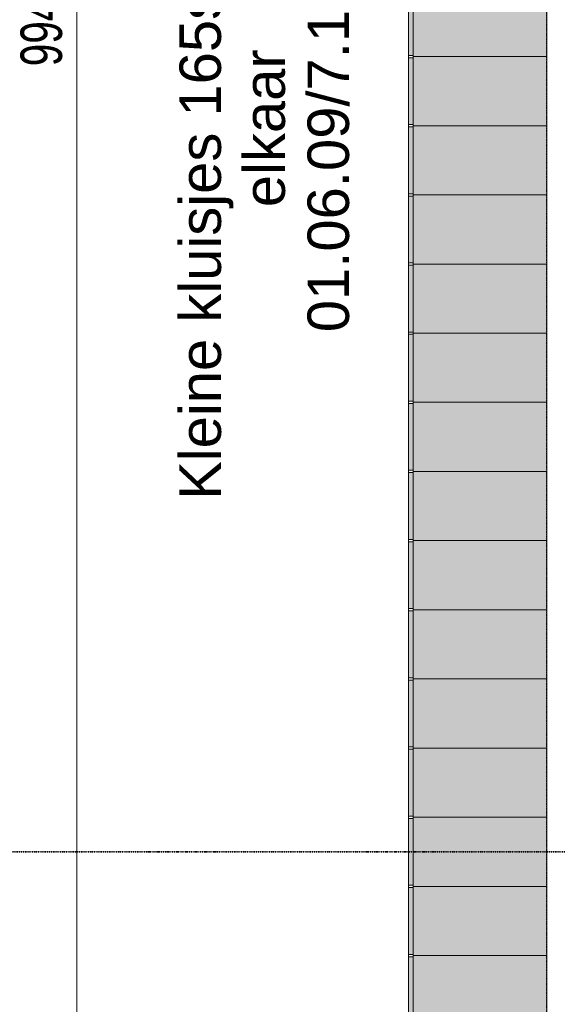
# Model space of a CAD drawing. Header units: millimetres. Extents: x -80560 to 110805, y -11020 to 52719.
# Tile 67 of 184: x 48807 to 51141, y 23558 to 27830. Entities that reach past the tile are written whole.
import ezdxf

# ---------------------------------------------------------------- set-up
doc = ezdxf.new("R2010")
doc.units = ezdxf.units.MM
for name, pattern in [('CENTER2', [20, 8, -4, 4, -4]), ('DASHDOT2', [8, 4, -2, 0, -2]), ('DASHED2', [6, 4, -2]), ('DASHED2-1', [3, 2, -1])]:
    doc.linetypes.add(name, pattern=pattern)
for name, color, linetype, lineweight in [('A-ANNO-DIMS', 211, 'Continuous', 9), ('A-ANNO-DIMS-100', 211, 'Continuous', 9), ('A-AREA', 32, 'DASHED2', 18), ('A-AREA-IDEN', 2, 'Continuous', 9), ('A-GENM', 13, 'Continuous', 18), ('G-ANNO-SYMB', 111, 'Continuous', 9), ('S-GRID', 1, 'Continuous', 9)]:
    doc.layers.add(name, color=color, linetype=linetype, lineweight=lineweight)
doc.styles.add('Arial', font='arial.ttf', dxfattribs={"height": 180})
doc.styles.add('Arial_5', font='arial.ttf', dxfattribs={"width": 0.7, "height": 180})
doc.dimstyles.new('n3o_1_8', dxfattribs={"dimscale": 304.8, "dimtxt": 183.646692, "dimasz": 0.492126, "dimexe": 0.246063, "dimexo": 0.0625, "dimgap": 0.032808, "dimtad": 1, "dimdec": 0, "dimdsep": 46, "dimtxsty": 'Arial_5', "dimblk1": 'OBLIQUE', "dimblk2": 'OBLIQUE', "dimsah": 1, "dimcen": 0.09, "dimdle": 0.246063, "dimazin": 0, "dimtfac": 1, "dimtdec": 4, "dimtix": 1, "dimtmove": 0, "dimatfit": 3, "dimfxl": 0.246063, "dimfxlon": 1, "dimtvp": 1, "dimtolj": 1, "dimtzin": 0, "dimarcsym": 2})

# ---------------------------------------------------------------- blocks, each defined once
blk = doc.blocks.new('73_EHA_locker - 73_EHA_locker-30219754-DO_01 eerste verdieping')
at = {"layer": 'A-GENM'}
for points in [[(0, 580), (-300, 580), (-300, 0), (0, 0)], [(-5, 0), (-295, 0), (-295, -20), (-5, -20)]]:
    blk.add_hatch(color=256, dxfattribs=at).paths.add_polyline_path(points, flags=0)
for p, q in [((0, 580), (-300, 580)), ((-300, 580), (-300, 0)), ((0, 0), (0, 580)), ((-300, 0), (0, 0)), ((-5, 0), (-295, 0)), ((-295, 0), (-295, -20)), ((-5, -20), (-5, 0)), ((-295, -20), (-5, -20))]:
    blk.add_line(p, q, dxfattribs=at)
blk = doc.blocks.new('DIMBLOCK120-DO_01 eerste verdieping')
at = {"layer": 'A-ANNO-DIMS-100'}
for p, q in [((49054.4, 32790), (48979.4, 32865)), ((49129.4, 32790), (48979.4, 32790)), ((49054.4, 32790), (49054.4, 22850)), ((49054.4, 32790), (49129.4, 32715)), ((49054.4, 32790), (49129.4, 32790)), ((49054.4, 22850), (48979.4, 22925)), ((49129.4, 22850), (48979.4, 22850)), ((49054.4, 22850), (49129.4, 22775)), ((49054.4, 22850), (49129.4, 22850))]:
    blk.add_line(p, q, dxfattribs=at)
at = {"layer": 'A-ANNO-DIMS-100', "color": 0, "insert": (48810.7, 27627.9), "char_height": 180, "width": 461.094, "attachment_point": 1, "rotation": 90, "line_spacing_factor": 0.941778, "style": 'Arial_5'}
blk.add_mtext('9940', dxfattribs=at)
blk = doc.blocks.new('_Oblique')
at = {"color": 0, "linetype": 'ByBlock', "lineweight": -2}
blk.add_line((-0.5, -0.5), (0.5, 0.5), dxfattribs=at)

msp = doc.modelspace()

# ---------------------------------------------------------------- linework, layer by layer
at = {"layer": 'A-AREA', "linetype": 'DASHED2-1'}
for p, q in [((50494.8, 27665), (50494.8, 27675)), ((50494.8, 27365), (50494.8, 27375)), ((50494.8, 27065), (50494.8, 27075)), ((50494.8, 26765), (50494.8, 26775)), ((50494.8, 26465), (50494.8, 26475)), ((50494.8, 26165), (50494.8, 26175)), ((50494.8, 25865), (50494.8, 25875)), ((50494.8, 25565), (50494.8, 25575)), ((50494.8, 25265), (50494.8, 25275)), ((50494.8, 24965), (50494.8, 24975)), ((50494.8, 24665), (50494.8, 24675)), ((50494.8, 24365), (50494.8, 24375)), ((50494.8, 24065), (50494.8, 24075)), ((50494.8, 23765), (50494.8, 23775))]:
    msp.add_line(p, q, dxfattribs=at)
at = {"layer": 'G-ANNO-SYMB', "linetype": 'DASHDOT2', "lineweight": 35}
msp.add_line((36144.6, 24220.1), (104099.5, 24220.1), dxfattribs=at)
at = {"layer": 'S-GRID', "linetype": 'CENTER2', "lineweight": 25}
msp.add_line((51094.8, 4383.3), (51094.8, 52119.1), dxfattribs=at)

# ---------------------------------------------------------------- block references
at = {"layer": 'A-GENM', "rotation": 269.9999999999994}
for p in [(50514.8, 27670), (50514.8, 27370), (50514.8, 27070), (50514.8, 26770), (50514.8, 26470), (50514.8, 26170), (50514.8, 25870), (50514.8, 25570), (50514.8, 25270), (50514.8, 24970), (50514.8, 24670), (50514.8, 24370), (50514.8, 24070), (50514.8, 23770), (50514.8, 23470)]:
    msp.add_blockref('73_EHA_locker - 73_EHA_locker-30219754-DO_01 eerste verdieping', p, dxfattribs=at)

# ---------------------------------------------------------------- texts
at = {"layer": 'A-AREA-IDEN', "char_height": 180, "attachment_point": 1, "rotation": 90, "style": 'Arial'}
for s, insert, width in [('Kleine kluisjes 165st. 5 boven', (49500.7, 25746.7), 3856.117), ('01.06.09/7.1 m²', (50056.4, 26474.3), 2092.404), ('elkaar', (49778.5, 27016.7), 785.654)]:
    msp.add_mtext(s, dxfattribs=dict(at, insert=insert, width=width))

# ---------------------------------------------------------------- dimensions: what is measured, and where the dimension line sits
at = {"layer": 'A-ANNO-DIMS'}
dim = msp.add_linear_dim(base=(49054.4, 22850), p1=(49129.4, 32790), p2=(49129.4, 22850), angle=90, dimstyle='n3o_1_8', override={"dimpost": '<>', "dimfxl": 9940}, dxfattribs=at)
dim.commit()
dim.dimension.update_dxf_attribs({"geometry": 'DIMBLOCK120-DO_01 eerste verdieping', "text_midpoint": (48952.5, 27820)})

doc.saveas('drawing.dxf')
